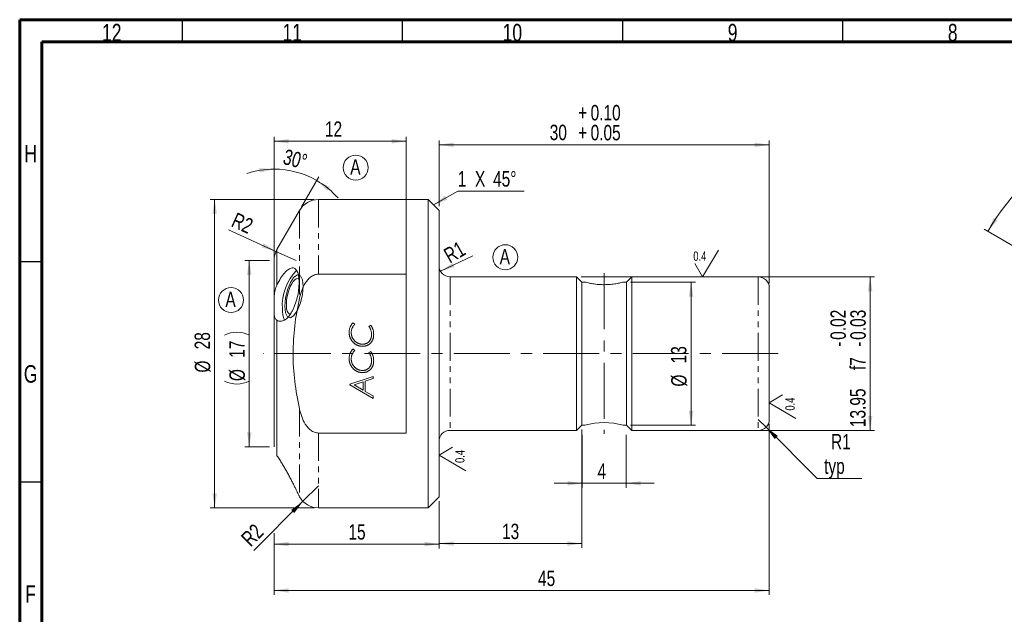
# Model space of a CAD drawing. Header units: millimetres. Extents: x 15 to 589, y 5 to 415.
# Tile 3 of 16: x 15 to 239, y 280 to 415. Entities that reach past the tile are written whole.
import ezdxf

# ---------------------------------------------------------------- set-up
doc = ezdxf.new("R2010")
doc.units = ezdxf.units.MM
doc.linetypes.add('CENTERX2', pattern=[20.32, 12.7, -2.54, 2.54, -2.54])
doc.linetypes.add('PHANTOM', pattern=[12.7, 6.35, -1.27, 1.27, -1.27, 1.27, -1.27])
doc.styles.add('SLDTEXTSTYLE0', font='TXT', dxfattribs={"width": 0.75})
doc.dimstyles.new('SLDDIMSTYLE1', dxfattribs={"dimtxt": 3.5, "dimasz": 3.302, "dimexe": 0, "dimexo": 0.0625, "dimgap": 0.875, "dimtad": 1, "dimdec": 4, "dimlfac": 0.4, "dimzin": 12, "dimdsep": 46, "dimtxsty": 'SLDTEXTSTYLE0', "dimsah": 1, "dimcen": 0.09, "dimazin": 3, "dimtfac": 1, "dimtofl": 0, "dimtmove": 0, "dimatfit": 3, "dimfxl": 0, "dimfrac": 2, "dimtolj": 1, "dimtzin": 12, "dimarcsym": 0})
doc.dimstyles.new('SLDDIMSTYLE10', dxfattribs={"dimtxt": 3.5, "dimasz": 3.302, "dimexe": 0, "dimexo": 0.0625, "dimgap": 0.875, "dimtad": 1, "dimdec": 0, "dimlfac": 0.4, "dimrnd": 1e-09, "dimzin": 12, "dimdsep": 46, "dimtxsty": 'SLDTEXTSTYLE0', "dimsah": 1, "dimcen": 0.09, "dimadec": 0, "dimazin": 3, "dimtfac": 1, "dimtdec": 0, "dimtofl": 0, "dimtmove": 0, "dimatfit": 3, "dimfxl": 0, "dimfrac": 2, "dimtolj": 1, "dimtzin": 12, "dimarcsym": 0})
doc.dimstyles.new('SLDDIMSTYLE11', dxfattribs={"dimtxt": 3.5, "dimasz": 3.302, "dimexe": 0, "dimexo": 0.0625, "dimgap": 0.875, "dimtad": 1, "dimlfac": 0.4, "dimrnd": 1e-09, "dimzin": 12, "dimdsep": 46, "dimtxsty": 'SLDTEXTSTYLE0', "dimsah": 1, "dimcen": 0, "dimadec": 0, "dimazin": 3, "dimtfac": 1, "dimtofl": 0, "dimtmove": 0, "dimatfit": 3, "dimfxl": 0, "dimfrac": 2, "dimtolj": 1, "dimtzin": 12, "dimarcsym": 0})
doc.dimstyles.new('SLDDIMSTYLE12', dxfattribs={"dimtxt": 3.5, "dimasz": 3.302, "dimexe": 0, "dimexo": 0.0625, "dimgap": 0.875, "dimtad": 1, "dimlfac": 0.4, "dimrnd": 1e-09, "dimzin": 12, "dimdsep": 46, "dimtxsty": 'SLDTEXTSTYLE0', "dimsah": 1, "dimcen": 0.09, "dimadec": 0, "dimazin": 3, "dimtol": 1, "dimtp": 0.1, "dimtm": -0.05, "dimtfac": 1, "dimtofl": 0, "dimtmove": 0, "dimatfit": 3, "dimfxl": 0, "dimfrac": 2, "dimtolj": 1, "dimtzin": 0, "dimarcsym": 0})
doc.dimstyles.new('SLDDIMSTYLE13', dxfattribs={"dimtxt": 3.5, "dimasz": 3.302, "dimexe": 0, "dimexo": 0.0625, "dimgap": 0.875, "dimtad": 1, "dimlfac": 0.4, "dimrnd": 1e-09, "dimzin": 12, "dimdsep": 46, "dimtxsty": 'SLDTEXTSTYLE0', "dimsah": 1, "dimcen": 0, "dimadec": 0, "dimazin": 3, "dimtfac": 1, "dimtofl": 0, "dimtmove": 1, "dimatfit": 3, "dimfxl": 0, "dimfrac": 2, "dimtolj": 1, "dimtzin": 12, "dimarcsym": 0})
doc.dimstyles.new('SLDDIMSTYLE4', dxfattribs={"dimtxt": 3.5, "dimasz": 3.302, "dimexe": 0, "dimexo": 0.0625, "dimgap": 0.875, "dimtad": 1, "dimlfac": 0.4, "dimrnd": 1e-09, "dimzin": 12, "dimdsep": 46, "dimtxsty": 'SLDTEXTSTYLE0', "dimsah": 1, "dimcen": 0.09, "dimadec": 0, "dimazin": 3, "dimtfac": 1, "dimtofl": 0, "dimtmove": 0, "dimatfit": 3, "dimfxl": 0, "dimfrac": 2, "dimtolj": 1, "dimtzin": 12, "dimarcsym": 0})
doc.dimstyles.new('SLDDIMSTYLE5', dxfattribs={"dimtxt": 3.5, "dimasz": 3.302, "dimexe": 0, "dimexo": 0.0625, "dimgap": 0.875, "dimtad": 1, "dimlfac": 0.4, "dimrnd": 1e-09, "dimzin": 12, "dimdsep": 46, "dimtxsty": 'SLDTEXTSTYLE0', "dimsah": 1, "dimcen": 0.09, "dimadec": 0, "dimazin": 3, "dimtfac": 1, "dimtmove": 0, "dimatfit": 0, "dimfxl": 0, "dimfrac": 2, "dimtolj": 1, "dimtzin": 12, "dimarcsym": 0})
doc.dimstyles.new('SLDDIMSTYLE8', dxfattribs={"dimtxt": 3.5, "dimasz": 3.302, "dimexe": 0, "dimexo": 0.0625, "dimgap": 0.875, "dimtad": 1, "dimlfac": 0.4, "dimrnd": 1e-09, "dimzin": 12, "dimdsep": 46, "dimtxsty": 'SLDTEXTSTYLE0', "dimsah": 1, "dimcen": 0.09, "dimadec": 0, "dimazin": 3, "dimtol": 1, "dimtp": -0.016, "dimtm": 0.034, "dimtfac": 1, "dimtofl": 0, "dimtmove": 0, "dimatfit": 3, "dimfxl": 0, "dimfrac": 2, "dimtolj": 1, "dimarcsym": 0})
doc.dimstyles.new('SLDDIMSTYLE9', dxfattribs={"dimtxt": 3.5, "dimasz": 3.302, "dimexe": 0, "dimexo": 0.0625, "dimgap": 0.875, "dimtad": 0, "dimtih": 1, "dimtoh": 1, "dimlfac": 0.4, "dimrnd": 1e-09, "dimzin": 12, "dimdsep": 46, "dimtxsty": 'SLDTEXTSTYLE0', "dimsah": 1, "dimcen": 0, "dimadec": 0, "dimazin": 3, "dimtfac": 1, "dimtofl": 0, "dimtmove": 0, "dimatfit": 3, "dimfxl": 0, "dimfrac": 2, "dimtolj": 1, "dimtzin": 12, "dimarcsym": 0})

# ---------------------------------------------------------------- blocks, each defined once
blk = doc.blocks.new('_D_1')
at = {"color": 7, "linetype": 'Continuous', "lineweight": 0}
for p, q in [((259.67, 352.68), (234.1, 367.44)), ((306.45, 352.68), (332.02, 367.44))]:
    blk.add_line(p, q, dxfattribs=at)
blk.add_arc((283.06, 339.18), 55.53, 30, 150, dxfattribs=at)
for points in [[(234.97, 366.94), (237.14, 369.49), (236.27, 370.02)], [(331.15, 366.94), (329.85, 370.02), (328.98, 369.49)]]:
    blk.add_solid(points, dxfattribs=at)
at = {"color": 7, "linetype": 'Continuous', "lineweight": 0, "insert": (266.06, 396.96), "char_height": 3.5, "attachment_point": 1, "rotation": 11.8156, "style": 'SLDTEXTSTYLE0'}
blk.add_mtext('120°', dxfattribs=at)
blk = doc.blocks.new('_D_19')
at = {"color": 7, "linetype": 'Continuous', "lineweight": 0}
for p, q in [((72.78, 340.18), (72.78, 388.4)), ((72.78, 387.4), (102.78, 387.4)), ((102.78, 340.18), (102.78, 388.4))]:
    blk.add_line(p, q, dxfattribs=at)
for points in [[(72.78, 387.4), (76.08, 386.89), (76.08, 387.91)], [(102.78, 387.4), (99.48, 387.91), (99.48, 386.89)]]:
    blk.add_solid(points, dxfattribs=at)
at = {"color": 7, "linetype": 'Continuous', "lineweight": 0, "insert": (84.35, 391.91), "char_height": 3.5, "attachment_point": 1, "style": 'SLDTEXTSTYLE0'}
blk.add_mtext('12', dxfattribs=at)
blk = doc.blocks.new('_D_20')
at = {"color": 7, "linetype": 'Continuous', "lineweight": 0}
for p, q in [((185.28, 323.24), (185.28, 284.4)), ((72.78, 296.93), (72.78, 284.4)), ((185.28, 285.4), (72.78, 285.4))]:
    blk.add_line(p, q, dxfattribs=at)
for points in [[(72.78, 285.4), (76.08, 284.89), (76.08, 285.91)], [(185.28, 285.4), (181.98, 285.91), (181.98, 284.89)]]:
    blk.add_solid(points, dxfattribs=at)
at = {"color": 7, "linetype": 'Continuous', "lineweight": 0, "insert": (132.75, 289.91), "char_height": 3.5, "attachment_point": 1, "style": 'SLDTEXTSTYLE0'}
blk.add_mtext('45', dxfattribs=at)
blk = doc.blocks.new('_D_21')
at = {"color": 7, "linetype": 'Continuous', "lineweight": 0}
for p, q in [((110.28, 305.68), (110.28, 294.93)), ((72.78, 298.44), (72.78, 294.93)), ((72.78, 295.93), (110.28, 295.93))]:
    blk.add_line(p, q, dxfattribs=at)
for points in [[(72.78, 295.93), (76.08, 295.43), (76.08, 296.44)], [(110.28, 295.93), (106.98, 296.44), (106.98, 295.43)]]:
    blk.add_solid(points, dxfattribs=at)
at = {"color": 7, "linetype": 'Continuous', "lineweight": 0, "insert": (89.68, 300.45), "char_height": 3.5, "attachment_point": 1, "style": 'SLDTEXTSTYLE0'}
blk.add_mtext('15', dxfattribs=at)
blk = doc.blocks.new('_D_22')
at = {"color": 7, "linetype": 'Continuous', "lineweight": 0}
for p, q in [((142.78, 320.74), (142.78, 308.73)), ((152.78, 320.74), (152.78, 308.73)), ((142.78, 309.73), (136.43, 309.73)), ((142.78, 309.73), (152.78, 309.73)), ((152.78, 309.73), (159.13, 309.73))]:
    blk.add_line(p, q, dxfattribs=at)
for points in [[(142.78, 309.73), (139.48, 310.23), (139.48, 309.22)], [(152.78, 309.73), (156.08, 309.22), (156.08, 310.23)]]:
    blk.add_solid(points, dxfattribs=at)
at = {"color": 7, "linetype": 'Continuous', "lineweight": 0, "insert": (146.26, 314.24), "char_height": 3.5, "attachment_point": 1, "style": 'SLDTEXTSTYLE0'}
blk.add_mtext('4', dxfattribs=at)
blk = doc.blocks.new('_D_23')
at = {"color": 7, "linetype": 'Continuous', "lineweight": 0}
for p, q in [((161.53, 356.62), (209.21, 356.62)), ((208.21, 321.74), (208.21, 356.62)), ((167.96, 321.74), (209.21, 321.74))]:
    blk.add_line(p, q, dxfattribs=at)
for points in [[(208.21, 356.62), (207.7, 353.31), (208.72, 353.31)], [(208.21, 321.74), (208.72, 325.04), (207.7, 325.04)]]:
    blk.add_solid(points, dxfattribs=at)
at = {"color": 7, "linetype": 'Continuous', "lineweight": 0, "char_height": 3.5, "attachment_point": 1, "rotation": 90, "style": 'SLDTEXTSTYLE0'}
for s, insert in [('0.02', (199.18, 342.31)), ('0.03', (203.7, 342.31)), ('-', (199.18, 340.75)), ('-', (203.7, 340.75)), ('f7', (203.65, 335.43)), ('13.95', (203.65, 322.48))]:
    blk.add_mtext(s, dxfattribs=dict(at, insert=insert))
blk = doc.blocks.new('_D_24')
at = {"color": 7, "linetype": 'Continuous', "lineweight": 0}
for p, q in [((153.78, 355.43), (168.52, 355.43)), ((167.52, 322.93), (167.52, 355.43)), ((153.78, 322.93), (168.52, 322.93))]:
    blk.add_line(p, q, dxfattribs=at)
for points in [[(167.52, 355.43), (167.01, 352.13), (168.03, 352.13)], [(167.52, 322.93), (168.03, 326.23), (167.01, 326.23)]]:
    blk.add_solid(points, dxfattribs=at)
at = {"color": 7, "linetype": 'Continuous', "lineweight": 0, "char_height": 3.5, "attachment_point": 1, "rotation": 90, "style": 'SLDTEXTSTYLE0'}
for s, insert in [('13', (162.96, 336.97)), ('%%c', (163.01, 331.69))]:
    blk.add_mtext(s, dxfattribs=dict(at, insert=insert))
blk = doc.blocks.new('_D_25')
at = {"color": 7, "linetype": 'Continuous', "lineweight": 0}
for p, q in [((182.78, 324.24), (184.55, 322.47)), ((184.55, 322.47), (196.16, 310.86)), ((196.16, 310.86), (206.31, 310.86))]:
    blk.add_line(p, q, dxfattribs=at)
blk.add_solid([(184.55, 322.47), (186.52, 319.78), (187.24, 320.5)], dxfattribs=at)
at = {"color": 7, "linetype": 'Continuous', "lineweight": 0, "char_height": 3.5, "attachment_point": 1, "style": 'SLDTEXTSTYLE0'}
for s, insert in [('R1', (199.32, 320.93)), ('typ', (197.75, 315.37))]:
    blk.add_mtext(s, dxfattribs=dict(at, insert=insert))
blk = doc.blocks.new('_D_26')
at = {"color": 7, "linetype": 'Continuous', "lineweight": 0}
for p, q in [((142.72, 321.93), (142.72, 295.05)), ((110.28, 305.68), (110.28, 295.05)), ((142.72, 296.05), (110.28, 296.05))]:
    blk.add_line(p, q, dxfattribs=at)
for points in [[(110.28, 296.05), (113.58, 295.54), (113.58, 296.56)], [(142.72, 296.05), (139.42, 296.56), (139.42, 295.54)]]:
    blk.add_solid(points, dxfattribs=at)
at = {"color": 7, "linetype": 'Continuous', "lineweight": 0, "insert": (124.57, 300.56), "char_height": 3.5, "attachment_point": 1, "style": 'SLDTEXTSTYLE0'}
blk.add_mtext('13', dxfattribs=at)
blk = doc.blocks.new('_D_27')
at = {"color": 7, "linetype": 'Continuous', "lineweight": 0}
for q in [(82.88, 309.18), (68.17, 294.46)]:
    blk.add_line((79.35, 305.64), q, dxfattribs=at)
blk.add_solid([(79.35, 305.64), (76.66, 303.67), (77.37, 302.95)], dxfattribs=at)
at = {"color": 7, "linetype": 'Continuous', "lineweight": 0, "insert": (65, 297.63), "char_height": 3.5, "attachment_point": 1, "rotation": 45, "style": 'SLDTEXTSTYLE0'}
blk.add_mtext('R2', dxfattribs=at)
blk = doc.blocks.new('SW_CHAMFER_DIMENSION_1')
at = {"color": 0, "linetype": 'Continuous', "lineweight": 0}
for p, q in [((-5.49, -3.17), (0, 0)), ((0, 0), (15.05, 0))]:
    blk.add_line(p, q, dxfattribs=at)
blk.add_solid([(-5.49, -3.17), (-2.38, -1.96), (-2.89, -1.08)], dxfattribs=at)
at = {"color": 0, "linetype": 'Continuous', "lineweight": 0, "char_height": 3.5, "attachment_point": 1, "style": 'SLDTEXTSTYLE0'}
for s, insert in [('1', (0, 4.51)), ('X', (3.9, 4.51)), ('45°', (8.02, 4.51))]:
    blk.add_mtext(s, dxfattribs=dict(at, insert=insert))
blk = doc.blocks.new('_D_28')
at = {"color": 7, "linetype": 'Continuous', "lineweight": 0}
for p, q in [((110.28, 372.68), (110.28, 387.6)), ((185.28, 355.12), (185.28, 387.6)), ((185.28, 386.6), (110.28, 386.6))]:
    blk.add_line(p, q, dxfattribs=at)
for points in [[(110.28, 386.6), (113.58, 386.09), (113.58, 387.11)], [(185.28, 386.6), (181.98, 387.11), (181.98, 386.09)]]:
    blk.add_solid(points, dxfattribs=at)
at = {"color": 7, "linetype": 'Continuous', "lineweight": 0, "char_height": 3.5, "attachment_point": 1, "style": 'SLDTEXTSTYLE0'}
for s, insert in [('+', (141.87, 395.64)), ('0.10', (144.7, 395.64)), ('30', (135.41, 391.16)), ('+', (141.87, 391.11)), ('0.05', (144.7, 391.11))]:
    blk.add_mtext(s, dxfattribs=dict(at, insert=insert))
blk = doc.blocks.new('_D_29')
at = {"color": 7, "linetype": 'Continuous', "lineweight": 0}
for p, q in [((81.88, 374.18), (58.29, 374.18)), ((59.29, 374.18), (59.29, 304.18)), ((81.88, 304.18), (58.29, 304.18))]:
    blk.add_line(p, q, dxfattribs=at)
for points in [[(59.29, 374.18), (58.78, 370.88), (59.8, 370.88)], [(59.29, 304.18), (59.8, 307.48), (58.78, 307.48)]]:
    blk.add_solid(points, dxfattribs=at)
at = {"color": 7, "linetype": 'Continuous', "lineweight": 0, "char_height": 3.5, "attachment_point": 1, "rotation": 90, "style": 'SLDTEXTSTYLE0'}
for s, insert in [('28', (54.73, 340.15)), ('%%c', (54.78, 334.87))]:
    blk.add_mtext(s, dxfattribs=dict(at, insert=insert))
blk = doc.blocks.new('_D_30')
at = {"color": 7, "linetype": 'Continuous', "lineweight": 0}
for q in [(62.43, 367.27), (77.78, 360.34)]:
    blk.add_line((73.22, 362.4), q, dxfattribs=at)
blk.add_solid([(73.22, 362.4), (70.42, 364.22), (70.01, 363.29)], dxfattribs=at)
at = {"color": 7, "linetype": 'Continuous', "lineweight": 0, "insert": (64.26, 371.34), "char_height": 3.5, "attachment_point": 1, "rotation": 335.7036, "style": 'SLDTEXTSTYLE0'}
blk.add_mtext('R2', dxfattribs=at)
blk = doc.blocks.new('_D_31')
at = {"color": 7, "linetype": 'Continuous', "lineweight": 0}
for p, q in [((71.78, 360.34), (66.15, 360.34)), ((67.15, 318.02), (67.15, 360.34)), ((71.78, 318.02), (66.15, 318.02))]:
    blk.add_line(p, q, dxfattribs=at)
for centre, start, end in [((64.35, 337.78), 63.4349, 116.5651), ((64.35, 338.55), 243.4349, 296.5651)]:
    blk.add_arc(centre, 6.27, start, end, dxfattribs=at)
for points in [[(67.15, 360.34), (66.64, 357.04), (67.66, 357.04)], [(67.15, 318.02), (67.66, 321.32), (66.64, 321.32)]]:
    blk.add_solid(points, dxfattribs=at)
at = {"color": 7, "linetype": 'Continuous', "lineweight": 0, "char_height": 3.5, "attachment_point": 1, "rotation": 90, "style": 'SLDTEXTSTYLE0'}
for s, insert in [('17', (62.59, 338.22)), ('%%c', (62.64, 332.94))]:
    blk.add_mtext(s, dxfattribs=dict(at, insert=insert))
blk = doc.blocks.new('_D_32')
at = {"color": 7, "linetype": 'Continuous', "lineweight": 0}
for p, q in [((72.78, 361.34), (72.78, 382.07)), ((79.05, 372.54), (82.98, 379.34))]:
    blk.add_line(p, q, dxfattribs=at)
for start, end in [(90, 108.5475), (60, 90), (41.4525, 60)]:
    blk.add_arc((72.78, 361.68), 19.39, start, end, dxfattribs=at)
for points in [[(72.78, 381.07), (69.45, 381.3), (69.53, 380.29)], [(82.48, 378.47), (84.9, 376.17), (85.48, 377)]]:
    blk.add_solid(points, dxfattribs=at)
at = {"color": 7, "linetype": 'Continuous', "lineweight": 0, "insert": (75.49, 385.69), "char_height": 3.5, "attachment_point": 1, "rotation": 345.1985, "style": 'SLDTEXTSTYLE0'}
blk.add_mtext('30°', dxfattribs=at)
blk = doc.blocks.new('_D_33')
at = {"color": 7, "linetype": 'Continuous', "lineweight": 0}
blk.add_line((110.62, 357.87), (117.92, 361.42), dxfattribs=at)
blk.add_solid([(110.62, 357.87), (113.81, 358.85), (113.36, 359.77)], dxfattribs=at)
at = {"color": 7, "linetype": 'Continuous', "lineweight": 0, "insert": (110.97, 362.62), "char_height": 3.5, "attachment_point": 1, "rotation": 30, "style": 'SLDTEXTSTYLE0'}
blk.add_mtext('R1', dxfattribs=at)
blk = doc.blocks.new('SW_NOTE_5')
at = {"color": 0, "linetype": 'Continuous', "lineweight": 0}
blk.add_circle((1.7, 2.62), 2.84, dxfattribs=at)
at = {"color": 0, "linetype": 'Continuous', "lineweight": 0, "insert": (1.59, 4.51), "char_height": 3.5, "attachment_point": 2, "style": 'SLDTEXTSTYLE0'}
blk.add_mtext('A', dxfattribs=at)
blk = doc.blocks.new('SW_NOTE_6')
at = {"color": 0, "linetype": 'Continuous', "lineweight": 0}
blk.add_circle((1.65, 2.6), 2.84, dxfattribs=at)
at = {"color": 0, "linetype": 'Continuous', "lineweight": 0, "insert": (1.59, 4.51), "char_height": 3.5, "attachment_point": 2, "style": 'SLDTEXTSTYLE0'}
blk.add_mtext('A', dxfattribs=at)
blk = doc.blocks.new('SW_NOTE_7')
at = {"color": 0, "linetype": 'Continuous', "lineweight": 0}
blk.add_circle((1.69, 2.59), 2.84, dxfattribs=at)
at = {"color": 0, "linetype": 'Continuous', "lineweight": 0, "insert": (1.59, 4.51), "char_height": 3.5, "attachment_point": 2, "style": 'SLDTEXTSTYLE0'}
blk.add_mtext('A', dxfattribs=at)
blk = doc.blocks.new('SW_SFSYMBOL_0')
at = {"color": 0, "linetype": 'Continuous', "lineweight": 0}
for p, q in [((2.12, -3.02), (5.69, 3.02)), ((2.12, -3.02), (0.34, 0)), ((-25.5, -3.02), (3.12, -3.02))]:
    blk.add_line(p, q, dxfattribs=at)
at = {"color": 0, "linetype": 'Continuous', "lineweight": 0, "insert": (0, 2.73), "char_height": 2.117, "attachment_point": 1, "style": 'SLDTEXTSTYLE0'}
blk.add_mtext('0.4', dxfattribs=at)
blk = doc.blocks.new('SW_SFSYMBOL_1')
at = {"color": 0, "linetype": 'Continuous', "lineweight": 0}
for q in [(-3.36, 3.57), (-0.34, -1.78)]:
    blk.add_line((-6.38, 1.78), q, dxfattribs=at)
at = {"color": 0, "linetype": 'Continuous', "lineweight": 0, "insert": (-2.73, 0), "char_height": 2.117, "attachment_point": 1, "rotation": 90, "style": 'SLDTEXTSTYLE0'}
blk.add_mtext('0.4', dxfattribs=at)
blk = doc.blocks.new('SW_SFSYMBOL_2')
at = {"color": 0, "linetype": 'Continuous', "lineweight": 0}
for q in [(-3.36, 3.57), (-0.34, -1.78)]:
    blk.add_line((-6.38, 1.78), q, dxfattribs=at)
at = {"color": 0, "linetype": 'Continuous', "lineweight": 0, "insert": (-2.73, 0), "char_height": 2.117, "attachment_point": 1, "rotation": 90, "style": 'SLDTEXTSTYLE0'}
blk.add_mtext('0.4', dxfattribs=at)

msp = doc.modelspace()

# ---------------------------------------------------------------- linework, layer by layer
at = {"color": 7, "linetype": 'Continuous', "lineweight": 60}
for p, q in [((15, 5), (15, 415)), ((15, 415), (589, 415)), ((20, 10), (20, 410)), ((20, 410), (584, 410))]:
    msp.add_line(p, q, dxfattribs=at)
at = {"color": 7, "linetype": 'Continuous', "lineweight": 30}
for p, q in [((52, 410), (52, 415)), ((102, 410), (102, 415)), ((152, 410), (152, 415)), ((202, 410), (202, 415)), ((20, 360), (15, 360)), ((20, 310), (15, 310))]:
    msp.add_line(p, q, dxfattribs=at)
at = {"color": 7, "linetype": 'Continuous', "lineweight": 15}
for p, q in [((107.7813561, 374.1775402), (82.884985, 374.1775402)), ((110.2813542, 371.6775398), (107.7813561, 374.1775402)), ((107.7813561, 374.1775402), (107.7813561, 304.177538)), ((78.5548577, 371.6775398), (73.451228, 362.8377938)), ((110.2813542, 371.6775398), (110.2813542, 306.6775384)), ((73.451228, 362.8377938), (73.451228, 354.8007605)), ((72.7813551, 360.3377934), (72.7813551, 318.0172849)), ((102.7813553, 357.2052957), (82.884985, 357.2052957)), ((102.7813553, 321.1497825), (102.7813553, 357.2052957)), ((141.5313547, 356.6150386), (112.781357, 356.6150386)), ((142.7188562, 355.4275394), (141.5313547, 356.6150386)), ((141.5313547, 321.7400396), (141.5313547, 356.6150386)), ((154.0313521, 356.6150386), (152.8438506, 355.4275394)), ((182.7813545, 356.6150386), (154.0313521, 356.6150386)), ((154.0313521, 356.6150386), (154.0313521, 321.7400396)), ((143.434694, 355.4275394), (142.7188562, 355.4275394)), ((142.7188562, 355.4275394), (142.7188562, 322.9275388)), ((152.8438506, 355.4275394), (152.1053211, 355.4275394)), ((152.8438506, 322.9275388), (152.8438506, 355.4275394)), ((185.2813595, 354.1150393), (185.2813595, 324.2400389)), ((73.451228, 346.7539728), (73.451228, 315.977884)), ((90.7020282, 346.2058511), (91.1430001, 345.8878422)), ((94.3315681, 345.3694879), (94.7502814, 345.6631158)), ((90.7020282, 340.2357656), (91.1430001, 339.9177568)), ((94.3315681, 339.3994024), (94.7502814, 339.6930306)), ((89.9896887, 332.2240636), (95.2813541, 334.0112733)), ((95.2813541, 333.5141194), (93.5174664, 332.9173226)), ((95.2813541, 334.0112733), (95.2813541, 333.5141194)), ((89.9896887, 332.1021604), (89.9896887, 332.2240636)), ((95.2813541, 329.0248949), (89.9896887, 332.1021604)), ((93.0425734, 332.756198), (90.982936, 332.060819)), ((90.982936, 332.060819), (93.0425734, 330.8640457)), ((93.0425734, 330.8640457), (93.0425734, 332.756198)), ((93.5174664, 332.9173226), (93.5174664, 330.5884382)), ((93.5174664, 330.5884382), (95.2813541, 329.5633896)), ((95.2813541, 329.5633896), (95.2813541, 329.0248949)), ((141.5313547, 321.7400396), (142.7188562, 322.9275388)), ((142.7188562, 322.9275388), (143.4063538, 322.9275388)), ((152.0976377, 322.9275388), (152.8438506, 322.9275388)), ((152.8438506, 322.9275388), (154.0313521, 321.7400396)), ((82.884985, 321.1497825), (102.7813553, 321.1497825)), ((112.781357, 321.7400396), (141.5313547, 321.7400396)), ((154.0313521, 321.7400396), (182.7813545, 321.7400396)), ((78.4665695, 306.8304593), (78.5548577, 306.6775384)), ((107.7813561, 304.177538), (110.2813542, 306.6775384)), ((82.884985, 304.177538), (107.7813561, 304.177538))]:
    msp.add_line(p, q, dxfattribs=at)
at = {"color": 1, "linetype": 'PHANTOM', "lineweight": 0}
for p, q in [((82.884985, 374.1775402), (82.884985, 357.2052957)), ((78.5548577, 371.6775398), (78.5548577, 351.6775388)), ((112.781357, 356.6150386), (112.781357, 321.7400396)), ((182.7813545, 356.6150386), (182.7813545, 321.7400396)), ((78.5548577, 326.6775394), (78.5548577, 306.6775384)), ((82.884985, 321.1497825), (82.884985, 304.177538))]:
    msp.add_line(p, q, dxfattribs=at)
at = {"color": 7, "linetype": 'CENTERX2', "lineweight": 0}
for p, q in [((147.7813551, 357.4275391), (147.7813551, 320.9275391)), ((187.2813551, 339.1775391), (70.3967909, 339.1775391))]:
    msp.add_line(p, q, dxfattribs=at)
at = {"color": 7, "linetype": 'Continuous', "lineweight": 0, "flags": 128}
for points in [[(77.312894, 356.5136205), (76.504249, 355.3169367), (75.8187128, 353.6432147), (75.3606522, 351.7472633), (75.1998027, 349.917724), (75.3606522, 348.4331275), (75.8187128, 347.5194903), (76.504249, 347.3159053), (77.312894, 347.8533664), (78.121539, 349.0500502), (78.8070752, 350.7237722), (79.2651358, 352.6197236), (79.4259853, 354.4492629), (79.2651358, 355.9338594), (78.8070752, 356.8474966), (78.121539, 357.0510816), (77.312894, 356.5136205)], [(77.312894, 347.8533664), (76.504249, 347.3159053), (75.8187128, 347.5194903), (75.3606522, 348.4331275), (75.1998027, 349.917724), (75.3606522, 351.7472633), (75.8187128, 353.6432147), (76.504249, 355.3169367), (77.312894, 356.5136205), (78.121539, 357.0510816), (78.8070752, 356.8474966), (79.2651358, 355.9338594), (79.4259853, 354.4492629), (79.2651358, 352.6197236), (78.8070752, 350.7237722), (78.121539, 349.0500502), (77.312894, 347.8533664)]]:
    msp.add_lwpolyline(points, dxfattribs=at)
at = {"color": 7, "linetype": 'Continuous', "lineweight": 15, "flags": 128}
for points in [[(78.4636754, 356.1008438), (78.4069386, 356.1378766), (78.121128, 356.2153475), (77.8042571, 356.1378766), (77.4685037, 355.9084418), (77.1267703, 355.5358581), (76.7921897, 355.0344456), (76.4776192, 354.4234713), (76.1951479, 353.7264171), (75.955631, 352.970069), (75.768273, 352.1834938)], [(75.768273, 352.1834938), (75.6402738, 351.3969174), (75.5765524, 350.6405693), (75.579558, 349.9435151), (75.6491743, 349.3325419), (75.7827266, 348.8311289), (75.9750825, 348.4585457), (76.2188495, 348.2291098), (76.3762558, 348.1662391)]]:
    msp.add_lwpolyline(points, dxfattribs=at)
at = {"color": 7, "linetype": 'Continuous', "lineweight": 15}
for centre, radius, start, end in [((82.8849848, 369.1775391), 5, 90, 150), ((77.7813551, 360.3377931), 5, 150, 180), ((86.2639261, 350.0195951), 11.6116448, 135.821044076, 183.29950952), ((112.7813551, 359.1150391), 2.5, 180, 270), ((182.7813551, 354.1150391), 2.5, 0, 90), ((80.4015133, 349.0624654), 5.7372577, 177.114487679, 203.423479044), ((147.7807922, 306.9950814), 16.5220734, 74.85412384, 105.352887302), ((182.7813551, 324.2400391), 2.5, 270, 0), ((112.7813551, 319.2400391), 2.5, 90, 180), ((82.8849848, 309.1775391), 5, 210, 270)]:
    msp.add_arc(centre, radius, start, end, dxfattribs=at)
for points, knots in [([(73.451228, 346.7539728), (73.7085005, 346.5921125), (73.9848002, 346.5145298), (74.4224949, 346.5231908), (74.5726541, 346.5477237), (74.8710947, 346.6382012), (75.0205616, 346.7040401), (75.4696208, 346.9634416), (75.7706079, 347.2218804), (76.3381279, 347.8748081), (76.6131618, 348.2792204), (76.9869285, 348.9591732), (77.1058517, 349.1986861), (77.3329375, 349.7036609), (77.4413821, 349.9703378), (77.7411677, 350.784169), (77.9125587, 351.3581727), (78.1920811, 352.532395), (78.297187, 353.1167489), (78.4411158, 354.2790245), (78.4767741, 354.833529), (78.4771402, 355.6154719), (78.4681089, 355.8691198), (78.4324066, 356.3445624), (78.4058136, 356.5684582), (78.2996123, 357.1990035), (78.1922716, 357.5645399), (77.9157263, 358.1381412), (77.7422767, 358.3545981), (77.4436104, 358.5515848), (77.3374039, 358.5969222), (77.1107458, 358.6465678), (76.9896174, 358.6504852), (76.6148484, 358.5997156), (76.3442693, 358.4834134), (75.7715476, 358.0918718), (75.4778545, 357.8237692), (74.8732287, 357.1436852), (74.5736719, 356.7439351), (73.9905203, 355.839641), (73.7085073, 355.3364455), (73.451228, 354.800761)], [0, 0, 0, 0, 0.0625, 0.0625, 0.09375, 0.09375, 0.125, 0.125, 0.1875, 0.1875, 0.25, 0.25, 0.28125, 0.28125, 0.3125, 0.3125, 0.375, 0.375, 0.4375, 0.4375, 0.5, 0.5, 0.53125, 0.53125, 0.5625, 0.5625, 0.625, 0.625, 0.6875, 0.6875, 0.71875, 0.71875, 0.75, 0.75, 0.8125, 0.8125, 0.875, 0.875, 0.9375, 0.9375, 1, 1, 1, 1]), ([(82.8849848, 357.2052955), (82.571288, 357.2052955), (82.2536755, 357.1455305), (81.6615276, 356.9270259), (81.3814893, 356.7675631), (80.6258682, 356.2029229), (80.2158886, 355.7054567), (79.5506721, 354.644186), (79.2858829, 354.0649825), (78.8567298, 352.8886243), (78.6902641, 352.2873188), (78.5548578, 351.6775391)], [0, 0, 0, 0, 0.125, 0.125, 0.25, 0.25, 0.5, 0.5, 0.75, 0.75, 1, 1, 1, 1]), ([(73.451228, 354.800761), (73.2635573, 354.4100095), (73.130285, 354.000148), (72.9373588, 353.1511803), (72.8785626, 352.7099084), (72.8077086, 351.8437893), (72.7942015, 351.4099792), (72.781596, 350.5722377), (72.7818291, 350.1733893), (72.7818173, 349.4181145), (72.7816298, 349.0603641), (72.7941659, 348.4207103), (72.8073216, 348.1323894), (72.8785804, 347.6189698), (72.9360159, 347.3998525), (73.1274782, 347.0266525), (73.2635899, 346.8720234), (73.451228, 346.7539728)], [0, 0, 0, 0, 0.125, 0.125, 0.25, 0.25, 0.375, 0.375, 0.5, 0.5, 0.625, 0.625, 0.75, 0.75, 0.875, 0.875, 1, 1, 1, 1]), ([(143.434694, 355.4200318), (143.4575013, 355.413703), (143.5066464, 355.4000658), (144.1427543, 355.2376337), (145.1621584, 355.0321561), (146.4410844, 354.8598957), (147.3611021, 354.8376707), (147.7813534, 354.8275186)], [0, 0, 0, 0, 0.1794370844, 0.3866503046, 0.5995100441, 0.8170617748, 1, 1, 1, 1]), ([(147.7813534, 354.8275186), (148.2630376, 354.8408573), (149.2259738, 354.8675227), (150.5185193, 355.0534012), (151.5082754, 355.2579736), (152.0929825, 355.4102832), (152.1017503, 355.4128766), (152.1053211, 355.4139328)], [0, 0, 0, 0, 0.2094945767, 0.4188011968, 0.6329390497, 0.850506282, 1, 1, 1, 1]), ([(78.5548578, 351.6775391), (78.0970475, 349.6158676), (77.7325454, 347.5351038), (77.2404621, 343.3731131), (77.1120405, 341.2857125), (77.1109273, 337.0969854), (77.239078, 334.9896944), (77.736874, 330.7873648), (78.1014009, 328.7196058), (78.5548578, 326.6775391)], [0, 0, 0, 0, 0.25, 0.25, 0.5, 0.5, 0.75, 0.75, 1, 1, 1, 1]), ([(89.8540046, 344.0317308), (89.8560907, 344.1325426), (89.860189, 344.3305952), (89.8969445, 344.6205256), (89.9572321, 344.8970223), (90.0284149, 345.1175109), (90.0986315, 345.2888425), (90.1584444, 345.4181655), (90.229349, 345.5471678), (90.3065866, 345.6779728), (90.3924106, 345.8092854), (90.4875248, 345.9412964), (90.5907874, 346.0742415), (90.664614, 346.1615862), (90.7020281, 346.2058511)], [0, 0, 0, 0, 0.12644885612, 0.24841848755, 0.36599406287, 0.48110212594, 0.53856857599, 0.59826957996, 0.65976592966, 0.72317894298, 0.78884416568, 0.8565142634, 0.92728382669, 1, 1, 1, 1]), ([(91.1430004, 345.8878423), (91.0781149, 345.8168464), (90.9508378, 345.6775833), (90.7846735, 345.4532905), (90.6439432, 345.2216385), (90.5290258, 344.9822926), (90.438859, 344.7356677), (90.3757327, 344.4815966), (90.3359428, 344.2199055), (90.3312637, 344.0428271), (90.3288978, 343.9532886)], [0, 0, 0, 0, 0.1339387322, 0.2627297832, 0.3881958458, 0.511066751, 0.6320772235, 0.7533917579, 0.8753041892, 1, 1, 1, 1]), ([(94.9421457, 343.5176166), (94.9403191, 343.5996746), (94.9366786, 343.7632292), (94.9071442, 344.0060677), (94.8595222, 344.2446523), (94.7921261, 344.4788397), (94.7065039, 344.7090907), (94.6002597, 344.9346734), (94.4771572, 345.1569366), (94.3804381, 345.2981413), (94.3315687, 345.3694879)], [0, 0, 0, 0, 0.1241691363, 0.2474888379, 0.3696796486, 0.4920669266, 0.6159420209, 0.7410748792, 0.8691726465, 1, 1, 1, 1]), ([(94.7502803, 345.663116), (94.7820906, 345.6120974), (94.844304, 345.5123166), (94.9292144, 345.3627436), (95.0085514, 345.219904), (95.0778912, 345.0818905), (95.1415868, 344.9503543), (95.1948745, 344.823265), (95.2423469, 344.7024145), (95.2937974, 344.5462921), (95.3435969, 344.3456614), (95.3871109, 344.0931449), (95.4124601, 343.8227171), (95.415482, 343.636747), (95.4170388, 343.5409372)], [0, 0, 0, 0, 0.0797660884, 0.1560040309, 0.2281824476, 0.2965365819, 0.3609179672, 0.422048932, 0.479339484, 0.5331580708, 0.6400462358, 0.7532735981, 0.8728891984, 1, 1, 1, 1]), ([(92.896289, 340.8463425), (92.843976, 340.8468714), (92.7399467, 340.847923), (92.5853476, 340.8588739), (92.4335414, 340.8766553), (92.2850776, 340.9024613), (92.1395309, 340.9339429), (91.9972267, 340.9731387), (91.8581777, 341.0204434), (91.7209705, 341.0726568), (91.5877496, 341.1347784), (91.4572281, 341.2026511), (91.3292258, 341.2766639), (91.2056996, 341.3598002), (91.0843232, 341.4491846), (90.9655628, 341.5450877), (90.8513396, 341.6499375), (90.7391808, 341.7591478), (90.6324569, 341.8745818), (90.5317784, 341.9939871), (90.4385482, 342.1174708), (90.3509726, 342.2435181), (90.2720256, 342.3737945), (90.199341, 342.5070708), (90.1336008, 342.6440237), (90.0744976, 342.7844552), (90.0219834, 342.9282949), (89.9779411, 343.0757434), (89.93955, 343.226717), (89.9078396, 343.3808975), (89.8831792, 343.5386529), (89.8667831, 343.7000258), (89.8555183, 343.8647924), (89.854511, 343.9758834), (89.8540046, 344.0317308)], [0, 0, 0, 0, 0.0319385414, 0.0635128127, 0.0945832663, 0.1252298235, 0.1554888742, 0.1854821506, 0.2152979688, 0.2451481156, 0.2750753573, 0.3049909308, 0.3349648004, 0.3653037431, 0.3958559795, 0.4269915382, 0.45845652, 0.4904961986, 0.5225576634, 0.5544093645, 0.5858240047, 0.6170043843, 0.6480868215, 0.6787887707, 0.7096691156, 0.7408046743, 0.771791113, 0.8031204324, 0.8347271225, 0.8668857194, 0.8992009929, 0.9321771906, 0.9659043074, 1, 1, 1, 1]), ([(90.3288978, 343.9532886), (90.3299259, 343.894601), (90.3319672, 343.7780692), (90.3480438, 343.6048309), (90.375812, 343.434941), (90.4141325, 343.2678427), (90.462911, 343.1035427), (90.5221803, 342.9418337), (90.5936044, 342.7837928), (90.6751642, 342.6297449), (90.7647527, 342.4803036), (90.8630973, 342.3388523), (90.9687604, 342.2052215), (91.0817164, 342.0801616), (91.2036003, 341.9644769), (91.3313417, 341.8558424), (91.468106, 341.7573709), (91.6104953, 341.6663357), (91.7580637, 341.585034), (91.9093785, 341.514773), (92.0633997, 341.4552065), (92.2203326, 341.4065097), (92.3800111, 341.3681486), (92.5424969, 341.3403821), (92.7079829, 341.3243378), (92.8192264, 341.3222727), (92.8750884, 341.3212357)], [0, 0, 0, 0, 0.0432844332, 0.0859468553, 0.1281948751, 0.1701759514, 0.2123153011, 0.2545343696, 0.2971139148, 0.3401338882, 0.3830439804, 0.4255556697, 0.4671147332, 0.5086304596, 0.5497384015, 0.5909849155, 0.6322215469, 0.6739396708, 0.7155828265, 0.7563947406, 0.7969067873, 0.8373004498, 0.8775053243, 0.9179536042, 0.9587996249, 1, 1, 1, 1]), ([(92.8750884, 341.3212357), (92.92459, 341.3219922), (93.0223459, 341.3234862), (93.1666549, 341.3370909), (93.3071254, 341.3562014), (93.4427833, 341.3867778), (93.5752518, 341.4232907), (93.7028172, 341.4702467), (93.8265634, 341.5243721), (93.9454887, 341.5867128), (94.0584103, 341.6583543), (94.1674081, 341.7348765), (94.2676983, 341.8215946), (94.3629769, 341.9143224), (94.4520468, 342.0146024), (94.5331068, 342.1236865), (94.6107166, 342.2379601), (94.6782135, 342.3612227), (94.7418363, 342.4887914), (94.7938969, 342.6230392), (94.8401136, 342.7607836), (94.876769, 342.9036676), (94.9071477, 343.0506806), (94.9262855, 343.20276), (94.9398872, 343.3587192), (94.9413869, 343.4642309), (94.9421457, 343.5176166)], [0, 0, 0, 0, 0.0437620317, 0.086421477, 0.128091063, 0.169031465, 0.2092901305, 0.2495196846, 0.2891132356, 0.3286673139, 0.3681138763, 0.40730593, 0.4463144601, 0.4852026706, 0.5248258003, 0.5647581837, 0.6053152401, 0.6468628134, 0.6889253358, 0.731281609, 0.7740656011, 0.817339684, 0.8616438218, 0.9067180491, 0.9528022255, 1, 1, 1, 1]), ([(95.4170388, 343.5409372), (95.4156227, 343.4518161), (95.4128512, 343.2774014), (95.3849678, 343.0224909), (95.3438744, 342.7797404), (95.2829124, 342.5501153), (95.2060798, 342.3325088), (95.1095897, 342.1288519), (94.9992879, 341.9356985), (94.9102573, 341.8185532), (94.8658235, 341.7600879)], [0, 0, 0, 0, 0.1406151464, 0.2751911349, 0.4042923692, 0.5288828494, 0.6497219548, 0.7679839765, 0.8842044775, 1, 1, 1, 1]), ([(89.8540046, 338.0616453), (89.8560907, 338.1624571), (89.860189, 338.3605097), (89.8969445, 338.6504401), (89.9572321, 338.9269368), (90.0284149, 339.1474254), (90.0986315, 339.318757), (90.1584444, 339.44808), (90.229349, 339.5770824), (90.3065866, 339.7078874), (90.3924106, 339.8391999), (90.4875248, 339.9712109), (90.5907874, 340.104156), (90.664614, 340.1915008), (90.7020281, 340.2357656)], [0, 0, 0, 0, 0.1264488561, 0.2484184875, 0.3659940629, 0.4811021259, 0.538568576, 0.59826958, 0.6597659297, 0.723178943, 0.7888441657, 0.8565142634, 0.9272838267, 1, 1, 1, 1]), ([(94.8658235, 341.7600879), (94.8347093, 341.7230494), (94.7730414, 341.6496397), (94.6754632, 341.5455358), (94.5736148, 341.4487906), (94.4670593, 341.359715), (94.3575193, 341.2768482), (94.2432353, 341.2028146), (94.1261261, 341.134243), (94.0051408, 341.0731367), (93.8796505, 341.0197469), (93.7508659, 340.9732741), (93.6178273, 340.9337722), (93.4807004, 340.9023574), (93.3399845, 340.8766678), (93.1952402, 340.8588027), (93.0469843, 340.8479068), (92.9468358, 340.8468672), (92.896289, 340.8463425)], [0, 0, 0, 0, 0.0644633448, 0.1277654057, 0.190059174, 0.2515628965, 0.3127847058, 0.3730002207, 0.4329333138, 0.4935891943, 0.5535093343, 0.614586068, 0.6759779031, 0.7383499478, 0.8019961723, 0.8665420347, 0.9326411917, 1, 1, 1, 1]), ([(92.896289, 334.8762571), (92.843976, 334.8767859), (92.7399467, 334.8778375), (92.5853476, 334.8887884), (92.4335414, 334.9065698), (92.2850776, 334.9323758), (92.1395309, 334.9638574), (91.9972267, 335.0030532), (91.8581777, 335.0503579), (91.7209705, 335.1025714), (91.5877496, 335.1646929), (91.4572281, 335.2325657), (91.3292258, 335.3065784), (91.2056996, 335.3897148), (91.0843232, 335.4790991), (90.9655628, 335.5750022), (90.8513396, 335.679852), (90.7391808, 335.7890623), (90.6324569, 335.9044964), (90.5317784, 336.0239016), (90.4385482, 336.1473853), (90.3509726, 336.2734326), (90.2720256, 336.4037091), (90.199341, 336.5369853), (90.1336008, 336.6739382), (90.0744976, 336.8143697), (90.0219834, 336.9582095), (89.9779411, 337.1056579), (89.93955, 337.2566316), (89.9078396, 337.410812), (89.8831792, 337.5685674), (89.8667831, 337.7299403), (89.8555183, 337.8947069), (89.854511, 338.005798), (89.8540046, 338.0616453)], [0, 0, 0, 0, 0.0319385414, 0.0635128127, 0.0945832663, 0.1252298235, 0.1554888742, 0.1854821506, 0.2152979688, 0.2451481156, 0.2750753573, 0.3049909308, 0.3349648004, 0.3653037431, 0.3958559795, 0.4269915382, 0.45845652, 0.4904961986, 0.5225576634, 0.5544093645, 0.5858240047, 0.6170043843, 0.6480868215, 0.6787887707, 0.7096691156, 0.7408046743, 0.771791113, 0.8031204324, 0.8347271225, 0.8668857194, 0.8992009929, 0.9321771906, 0.9659043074, 1, 1, 1, 1]), ([(91.1430004, 339.9177568), (91.0781149, 339.8467609), (90.9508378, 339.7074978), (90.7846735, 339.483205), (90.6439432, 339.251553), (90.5290258, 339.0122071), (90.438859, 338.7655823), (90.3757327, 338.5115111), (90.3359428, 338.24982), (90.3312637, 338.0727417), (90.3288978, 337.9832032)], [0, 0, 0, 0, 0.1339387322, 0.2627297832, 0.3881958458, 0.511066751, 0.6320772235, 0.7533917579, 0.8753041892, 1, 1, 1, 1]), ([(90.3288978, 337.9832032), (90.3299259, 337.9245156), (90.3319672, 337.8079837), (90.3480438, 337.6347454), (90.375812, 337.4648555), (90.4141325, 337.2977572), (90.462911, 337.1334573), (90.5221803, 336.9717483), (90.5936044, 336.8137073), (90.6751642, 336.6596594), (90.7647527, 336.5102181), (90.8630973, 336.3687669), (90.9687604, 336.235136), (91.0817164, 336.1100761), (91.2036003, 335.9943914), (91.3313417, 335.885757), (91.468106, 335.7872855), (91.6104953, 335.6962502), (91.7580637, 335.6149485), (91.9093785, 335.5446876), (92.0633997, 335.485121), (92.2203326, 335.4364243), (92.3800111, 335.3980632), (92.5424969, 335.3702966), (92.7079829, 335.3542523), (92.8192264, 335.3521872), (92.8750884, 335.3511502)], [0, 0, 0, 0, 0.04328443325, 0.0859468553, 0.12819487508, 0.17017595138, 0.21231530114, 0.2545343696, 0.29711391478, 0.34013388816, 0.38304398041, 0.4255556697, 0.46711473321, 0.50863045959, 0.54973840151, 0.59098491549, 0.63222154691, 0.67393967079, 0.71558282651, 0.75639474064, 0.79690678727, 0.8373004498, 0.87750532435, 0.91795360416, 0.95879962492, 1, 1, 1, 1]), ([(94.9421457, 337.5475311), (94.9403191, 337.6295891), (94.9366786, 337.7931437), (94.9071442, 338.0359822), (94.8595222, 338.2745668), (94.7921261, 338.5087543), (94.7065039, 338.7390052), (94.6002597, 338.9645879), (94.4771572, 339.1868511), (94.3804381, 339.3280558), (94.3315687, 339.3994024)], [0, 0, 0, 0, 0.1241691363, 0.2474888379, 0.3696796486, 0.4920669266, 0.6159420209, 0.7410748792, 0.8691726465, 1, 1, 1, 1]), ([(94.7502803, 339.6930306), (94.7820906, 339.6420119), (94.844304, 339.5422311), (94.9292144, 339.3926581), (95.0085514, 339.2498185), (95.0778912, 339.111805), (95.1415868, 338.9802688), (95.1948745, 338.8531796), (95.2423469, 338.732329), (95.2937974, 338.5762067), (95.3435969, 338.3755759), (95.3871109, 338.1230595), (95.4124601, 337.8526316), (95.415482, 337.6666615), (95.4170388, 337.5708517)], [0, 0, 0, 0, 0.0797660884, 0.1560040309, 0.2281824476, 0.2965365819, 0.3609179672, 0.422048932, 0.479339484, 0.5331580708, 0.6400462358, 0.7532735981, 0.8728891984, 1, 1, 1, 1]), ([(92.8750884, 335.3511502), (92.92459, 335.3519067), (93.0223459, 335.3534007), (93.1666549, 335.3670055), (93.3071254, 335.3861159), (93.4427833, 335.4166923), (93.5752518, 335.4532052), (93.7028172, 335.5001613), (93.8265634, 335.5542866), (93.9454887, 335.6166273), (94.0584103, 335.6882688), (94.1674081, 335.7647911), (94.2676983, 335.8515091), (94.3629769, 335.9442369), (94.4520468, 336.0445169), (94.5331068, 336.1536011), (94.6107166, 336.2678746), (94.6782135, 336.3911372), (94.7418363, 336.5187059), (94.7938969, 336.6529538), (94.8401136, 336.7906981), (94.876769, 336.9335821), (94.9071477, 337.0805951), (94.9262855, 337.2326745), (94.9398872, 337.3886337), (94.9413869, 337.4941454), (94.9421457, 337.5475311)], [0, 0, 0, 0, 0.0437620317, 0.086421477, 0.128091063, 0.169031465, 0.2092901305, 0.2495196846, 0.2891132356, 0.3286673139, 0.3681138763, 0.40730593, 0.4463144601, 0.4852026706, 0.5248258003, 0.5647581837, 0.6053152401, 0.6468628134, 0.6889253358, 0.731281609, 0.7740656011, 0.817339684, 0.8616438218, 0.9067180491, 0.9528022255, 1, 1, 1, 1]), ([(94.8658235, 335.7900024), (94.8347093, 335.7529639), (94.7730414, 335.6795542), (94.6754632, 335.5754503), (94.5736148, 335.4787052), (94.4670593, 335.3896295), (94.3575193, 335.3067627), (94.2432353, 335.2327291), (94.1261261, 335.1641576), (94.0051408, 335.1030512), (93.8796505, 335.0496614), (93.7508659, 335.0031887), (93.6178273, 334.9636867), (93.4807004, 334.932272), (93.3399845, 334.9065824), (93.1952402, 334.8887172), (93.0469843, 334.8778213), (92.9468358, 334.8767818), (92.896289, 334.8762571)], [0, 0, 0, 0, 0.0644633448, 0.1277654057, 0.190059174, 0.2515628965, 0.3127847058, 0.3730002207, 0.4329333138, 0.4935891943, 0.5535093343, 0.614586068, 0.6759779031, 0.7383499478, 0.8019961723, 0.8665420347, 0.9326411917, 1, 1, 1, 1]), ([(95.4170388, 337.5708517), (95.4156227, 337.4817306), (95.4128512, 337.307316), (95.3849678, 337.0524054), (95.3438744, 336.809655), (95.2829124, 336.5800298), (95.2060798, 336.3624234), (95.1095897, 336.1587664), (94.9992879, 335.965613), (94.9102573, 335.8484677), (94.8658235, 335.7900024)], [0, 0, 0, 0, 0.1406151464, 0.2751911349, 0.4042923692, 0.5288828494, 0.6497219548, 0.7679839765, 0.8842044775, 1, 1, 1, 1]), ([(78.5548578, 326.6775391), (78.6897387, 326.0701255), (78.8556195, 325.4700245), (79.2847115, 324.292782), (79.5494702, 323.7137734), (80.0456351, 322.9207648), (80.2281483, 322.6675877), (80.6404027, 322.1920085), (80.8721551, 321.9686654), (81.3786466, 321.5890996), (81.6597363, 321.4290356), (82.2502652, 321.2104867), (82.5695954, 321.1497827), (82.8849848, 321.1497827)], [0, 0, 0, 0, 0.25, 0.25, 0.5, 0.5, 0.625, 0.625, 0.75, 0.75, 0.875, 0.875, 1, 1, 1, 1]), ([(78.4683227, 306.8314698), (78.4706601, 306.8263339), (78.4793502, 306.807239), (78.4183095, 306.9414137), (78.2872728, 307.2275027), (78.0792055, 307.6764946), (77.8076732, 308.2526191), (77.4706856, 308.9521456), (77.0810736, 309.7396253), (76.6391171, 310.6051809), (76.1621788, 311.5063353), (75.652164, 312.4321415), (75.1297676, 313.3401876), (74.6004881, 314.2182341), (74.0240155, 315.1319094), (73.6586668, 315.6715087), (73.451228, 315.977884)], [0, 0, 0, 0, 0.02649993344, 0.09852461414, 0.17263793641, 0.24466403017, 0.31877963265, 0.39078832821, 0.46489027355, 0.53680569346, 0.61081194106, 0.68264308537, 0.75654715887, 0.82858199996, 0.90267179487, 1, 1, 1, 1])]:
    msp.add_open_spline(points, degree=3, knots=knots, dxfattribs=at)

# ---------------------------------------------------------------- block references
at = {"color": 7, "linetype": 'Continuous', "lineweight": 0}
for name, p in [('SW_NOTE_6', (89.6746088, 378.806768)), ('SW_CHAMFER_DIMENSION_1', (114.5255654, 376.0996228)), ('SW_NOTE_5', (123.6175362, 358.4416044)), ('SW_SFSYMBOL_0', (168.0281696, 359.6386973)), ('SW_NOTE_7', (61.3169451, 348.7538092)), ('SW_SFSYMBOL_2', (191.6663232, 326.2460564)), ('SW_SFSYMBOL_1', (116.6663232, 314.3549213))]:
    msp.add_blockref(name, p, dxfattribs=at)

# ---------------------------------------------------------------- texts
at = {"color": 7, "linetype": 'Continuous', "lineweight": 0, "char_height": 3.96875, "attachment_point": 2, "style": 'SLDTEXTSTYLE0'}
for s, insert in [('12', (35.9200739, 414.0601544)), ('11', (76.9200739, 414.0601544)), ('10', (126.9200739, 414.0601544)), ('9', (176.9600369, 414.0601544)), ('8', (226.9600369, 414.0601544)), ('H', (17.4903538, 386.5601544)), ('G', (17.4866789, 336.5601544)), ('F', (17.4577402, 286.5601544))]:
    msp.add_mtext(s, dxfattribs=dict(at, insert=insert))

# ---------------------------------------------------------------- dimensions: what is measured, and where the dimension line sits
at = {"color": 7, "linetype": 'Continuous', "lineweight": 0}
for base, line1, line2, picture, middle in [((283.0603927, 394.7091107), ((294.7053618, 345.9007652), (305.5873664, 352.1834935)), ((260.5334189, 352.1834935), (271.4154235, 345.9007652)), '_D_1', (271.6896032, 393.5324892)), ((77.8007723, 380.4102592), ((72.7813551, 318.0172851), (72.7813551, 360.3377931)), ((78.5548578, 371.6775391), (73.451228, 362.8377931)), '_D_32', (77.7358328, 380.4275391))]:
    dim = msp.add_angular_dim_2l(base=base, line1=line1, line2=line2, dimstyle='SLDDIMSTYLE1', dxfattribs=at)
    dim.commit()
    dim.dimension.update_dxf_attribs({"geometry": picture, "text_midpoint": middle, "dimtype": 162})
for base, p1, p2, dimstyle, picture, middle in [((110.2813551, 386.5994473), (185.2813551, 354.1150391), (110.2813551, 371.6775391), 'SLDDIMSTYLE12', '_D_28', (144.5788941, 386.5994473)), ((102.7813551, 390.1775391), (72.7813551, 339.1775391), (102.7813551, 339.1775391), 'SLDDIMSTYLE4', '_D_19', (86.9399644, 390.1775391)), ((72.7813551, 288.1775391), (185.2813551, 324.2400391), (72.7813551, 318.0172851), 'SLDDIMSTYLE4', '_D_20', (135.3375244, 288.1775391)), ((110.2813551, 296.0479105), (142.7188551, 322.9275391), (110.2813551, 306.6775391), 'SLDDIMSTYLE10', '_D_26', (127.1515692, 296.0479105)), ((152.7813551, 312.5035773), (142.7813551, 321.7400391), (152.7813551, 321.7400391), 'SLDDIMSTYLE5', '_D_22', (147.5518434, 312.5035773)), ((110.2813551, 298.7115685), (72.7813551, 318.0172851), (110.2813551, 306.6775391), 'SLDDIMSTYLE4', '_D_21', (92.2660829, 298.7115685))]:
    dim = msp.add_linear_dim(base=base, p1=p1, p2=p2, dimstyle=dimstyle, dxfattribs=at)
    dim.commit()
    dim.dimension.update_dxf_attribs({"geometry": picture, "text_midpoint": middle, "dimtype": 160})
for base, p1, p2, text, dimstyle, picture, middle in [((59.29096, 304.1775391), (82.8849848, 374.1775391), (82.8849848, 304.1775391), '%%c<>', 'SLDDIMSTYLE4', '_D_29', (59.29096, 340.0940974)), ((67.1518617, 360.3377931), (72.7813551, 318.0172851), (72.7813551, 360.3377931), '(%%c<>)', 'SLDDIMSTYLE10', '_D_31', (67.1518617, 338.1676585)), ((203.6869869, 356.6150391), (142.7813551, 321.7400391), (142.7813551, 356.6150391), '<>f7', 'SLDDIMSTYLE8', '_D_23', (203.6869869, 336.9189991)), ((164.7160349, 355.4275391), (152.7813551, 322.9275391), (152.7813551, 355.4275391), '%%c<>', 'SLDDIMSTYLE4', '_D_24', (164.7160349, 336.9189991))]:
    dim = msp.add_linear_dim(base=base, p1=p1, p2=p2, angle=90, text=text, dimstyle=dimstyle, dxfattribs=at)
    dim.commit()
    dim.dimension.update_dxf_attribs({"geometry": picture, "text_midpoint": middle, "dimtype": 160})
for center, mpoint, dimstyle, picture, middle in [((77.7813551, 360.3377931), (73.2242097, 362.3950794), 'SLDDIMSTYLE11', '_D_30', (64.659428, 366.2615949)), ((112.7813551, 359.1150391), (110.6162916, 357.8650391), 'SLDDIMSTYLE13', '_D_33', (115.9330668, 360.934685)), ((82.8849848, 309.1775391), (79.3494509, 305.6420052), 'SLDDIMSTYLE11', '_D_27', (69.9396211, 296.2321754))]:
    dim = msp.add_radius_dim(center=center, mpoint=mpoint, dimstyle=dimstyle, dxfattribs=at)
    dim.commit()
    dim.dimension.update_dxf_attribs({"geometry": picture, "text_midpoint": middle, "dimtype": 164})
dim = msp.add_radius_dim(center=(182.7813551, 324.2400391), mpoint=(184.549122, 322.4722722), text='<>\\Ptyp ', dimstyle='SLDDIMSTYLE9', dxfattribs=at)
dim.commit()
dim.dimension.update_dxf_attribs({"geometry": '_D_25', "text_midpoint": (202.0268762, 316.4184766), "dimtype": 164})

doc.saveas('drawing.dxf')
